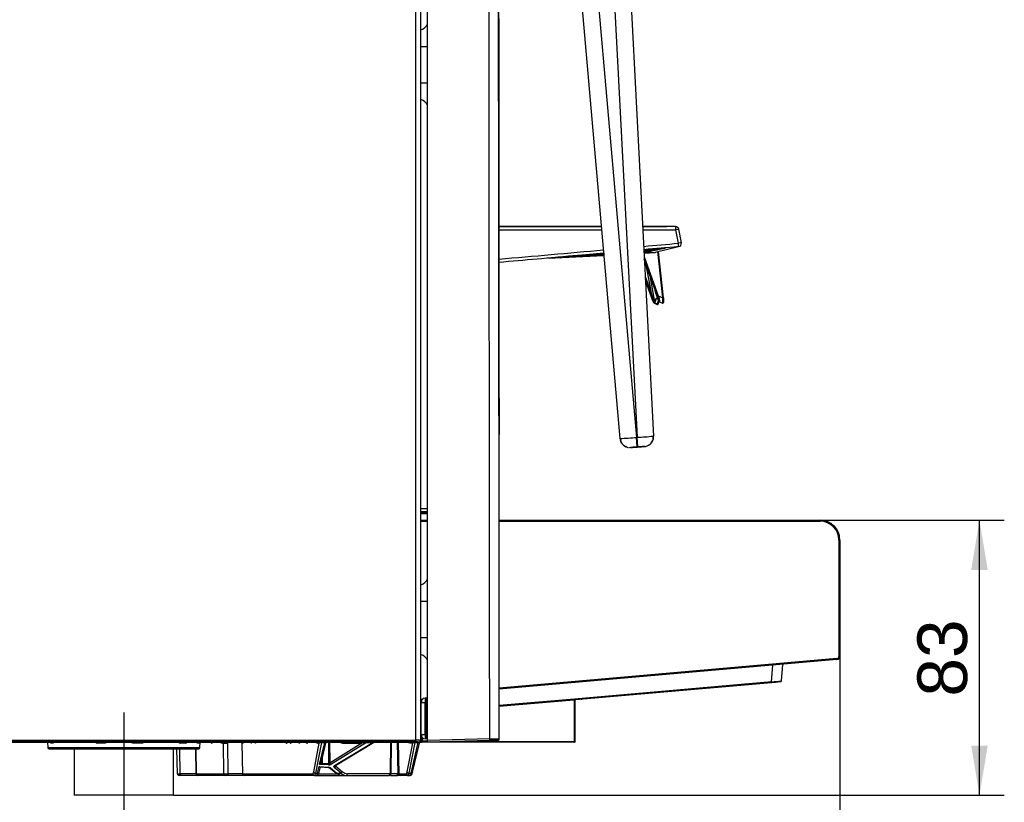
# Model space of a CAD drawing. Header units: millimetres. Extents: x 0 to 592, y 0 to 418.
# Tile 41 of 44: x 327 to 387, y 266 to 313. Entities that reach past the tile are written whole.
import ezdxf
from ezdxf.enums import TextEntityAlignment as Align
from ezdxf.lldxf.tags import DXFTag

# ---------------------------------------------------------------- set-up
doc = ezdxf.new("R2010")
doc.units = ezdxf.units.MM
doc.layers.add('140.967_BW4NEO_C', color=7, linetype='Continuous')
doc.layers.add('Standard', color=7, linetype='Continuous')
doc.styles.add('SEACAD_Arial', font='arial.ttf')
tags = doc.linetypes.add('CENTER2', pattern=[28.575, 19.05, -3.175, 3.175, -3.175]).pattern_tags.tags
tags[10:11] = [DXFTag(74, 4), DXFTag(75, 0), DXFTag(340, '0'), DXFTag(46, 0.0), DXFTag(50, 0.0), DXFTag(44, 0.0), DXFTag(45, 0.0)]
tags[8:9] = [DXFTag(74, 4), DXFTag(75, 0), DXFTag(340, '0'), DXFTag(46, 0.0), DXFTag(50, 0.0), DXFTag(44, 0.0), DXFTag(45, 0.0)]
tags[6:7] = [DXFTag(74, 4), DXFTag(75, 0), DXFTag(340, '0'), DXFTag(46, 0.0), DXFTag(50, 0.0), DXFTag(44, 0.0), DXFTag(45, 0.0)]
tags[4:5] = [DXFTag(74, 4), DXFTag(75, 0), DXFTag(340, '0'), DXFTag(46, 0.0), DXFTag(50, 0.0), DXFTag(44, 0.0), DXFTag(45, 0.0)]
doc.dimstyles.new('ISO', dxfattribs={"dimtxt": 3, "dimasz": 3, "dimexe": 1.5, "dimexo": 0, "dimgap": 0.75, "dimtad": 1, "dimdec": 0, "dimlfac": 5, "dimtxsty": 'SEACAD_Arial', "dimblk1": '_SE_FILLED', "dimblk2": '_SE_FILLED', "dimsah": 1, "dimcen": 1.5, "dimazin": 0, "dimtfac": 0.7, "dimtdec": 3, "dimtmove": 0, "dimatfit": 3, "dimfxl": 1, "dimarcsym": 0})

# ---------------------------------------------------------------- blocks, each defined once
blk = doc.blocks.new('SEANNOT_GROUP4')
at = {"layer": 'Standard', "color": 7, "linetype": 'CENTER2'}
blk.add_line((333.408, 271.547), (333.408, 264.547), dxfattribs=at)
blk = doc.blocks.new('SE1')
at = {"layer": '140.967_BW4NEO_C', "color": 7, "linetype": 'Continuous'}
for p, q in [((351.038, 269.865), (351.038, 349.531)), ((351.338, 269.86), (351.338, 349.527)), ((351.351, 269.847), (351.351, 349.548)), ((360.313, 322.984), (363.366, 288.082)), ((361.304, 323.12), (364.364, 288.149)), ((362.567, 323.209), (364.405, 288.152)), ((351.751, 269.847), (351.751, 316.647)), ((364.018, 314.632), (365.402, 288.225)), ((364.018, 314.632), (365.402, 288.225)), ((351.351, 311.747), (351.751, 311.747)), ((351.351, 309.547), (351.751, 309.547)), ((362.248, 300.868), (356.055, 300.868)), ((356.055, 300.868), (362.248, 300.868)), ((356.055, 300.672), (362.265, 300.672)), ((366.727, 300.868), (364.739, 300.868)), ((364.739, 300.868), (364.775, 300.868)), ((364.75, 300.672), (366.744, 300.672)), ((364.775, 300.868), (364.799, 300.868)), ((364.799, 300.868), (364.895, 300.868)), ((364.895, 300.868), (364.92, 300.868)), ((364.92, 300.868), (365.016, 300.868)), ((365.016, 300.868), (365.041, 300.868)), ((365.041, 300.868), (365.137, 300.868)), ((365.137, 300.868), (365.162, 300.868)), ((365.162, 300.868), (365.258, 300.868)), ((365.258, 300.868), (365.282, 300.868)), ((365.282, 300.868), (365.378, 300.868)), ((365.378, 300.868), (365.403, 300.868)), ((365.403, 300.868), (365.499, 300.868)), ((365.499, 300.868), (365.524, 300.868)), ((365.524, 300.868), (365.62, 300.868)), ((365.62, 300.868), (365.645, 300.868)), ((365.645, 300.868), (365.741, 300.868)), ((365.741, 300.868), (365.766, 300.868)), ((365.766, 300.868), (365.862, 300.868)), ((365.862, 300.868), (365.886, 300.868)), ((365.886, 300.868), (365.982, 300.868)), ((365.982, 300.868), (366.007, 300.868)), ((366.007, 300.868), (366.103, 300.868)), ((366.103, 300.868), (366.128, 300.868)), ((366.128, 300.868), (366.192, 300.868)), ((366.902, 299.864), (366.744, 300.672)), ((367.081, 299.898), (366.923, 300.707)), ((359.085, 298.97), (362.399, 299.143)), ((362.398, 299.147), (359.115, 298.973)), ((359.202, 298.98), (362.405, 299.156)), ((362.397, 299.16), (359.232, 298.983)), ((359.32, 298.991), (362.397, 299.168)), ((362.396, 299.172), (359.348, 298.993)), ((359.437, 299.001), (362.395, 299.18)), ((362.395, 299.183), (359.464, 299.004)), ((359.554, 299.012), (362.395, 299.191)), ((362.391, 299.231), (360.03, 299.054)), ((360.097, 299.06), (362.391, 299.236)), ((362.39, 299.238), (360.136, 299.063)), ((362.39, 299.245), (360.232, 299.071)), ((362.389, 299.251), (360.267, 299.075)), ((360.267, 299.074), (362.43, 299.247)), ((360.344, 299.081), (362.389, 299.25)), ((360.382, 299.085), (362.389, 299.256)), ((362.389, 299.257), (360.504, 299.095)), ((360.577, 299.102), (362.388, 299.26)), ((361.594, 299.145), (362.296, 299.195)), ((362.394, 299.195), (361.648, 299.147)), ((362.392, 299.225), (361.997, 299.199)), ((362.089, 299.207), (362.391, 299.229)), ((364.787, 299.375), (365.23, 299.405)), ((364.79, 299.359), (365.108, 299.38)), ((364.792, 299.342), (364.987, 299.354)), ((364.794, 299.325), (364.865, 299.329)), ((364.813, 299.472), (366.063, 299.581)), ((365.998, 299.568), (364.813, 299.466)), ((364.813, 299.462), (365.962, 299.56)), ((365.876, 299.542), (364.814, 299.453)), ((365.754, 299.516), (364.814, 299.44)), ((365.633, 299.49), (364.815, 299.427)), ((365.511, 299.465), (364.816, 299.412)), ((365.389, 299.439), (364.816, 299.398)), ((364.817, 299.393), (365.352, 299.431)), ((365.267, 299.413), (364.817, 299.382)), ((365.145, 299.388), (364.818, 299.366)), ((365.024, 299.362), (364.819, 299.349)), ((364.902, 299.337), (364.82, 299.332)), ((364.822, 299.291), (365.502, 299.329)), ((365.501, 299.289), (364.824, 299.252)), ((364.834, 299.307), (364.829, 299.306)), ((364.849, 299.452), (365.84, 299.534)), ((364.851, 299.439), (365.718, 299.508)), ((364.853, 299.425), (365.596, 299.483)), ((364.856, 299.411), (365.474, 299.457)), ((364.951, 299.332), (364.889, 299.319)), ((364.956, 299.333), (364.951, 299.332)), ((365.073, 299.358), (365.01, 299.344)), ((365.078, 299.359), (365.073, 299.358)), ((365.195, 299.384), (365.132, 299.37)), ((365.199, 299.385), (365.195, 299.384)), ((365.317, 299.41), (365.254, 299.396)), ((365.321, 299.41), (365.317, 299.41)), ((365.439, 299.435), (365.376, 299.422)), ((365.443, 299.436), (365.439, 299.435)), ((365.561, 299.461), (365.498, 299.448)), ((365.502, 299.329), (366.901, 299.661)), ((365.565, 299.462), (365.561, 299.461)), ((365.683, 299.487), (365.62, 299.474)), ((365.954, 296.57), (365.665, 299.368)), ((365.687, 299.488), (365.683, 299.487)), ((365.99, 296.575), (365.701, 299.376)), ((365.805, 299.514), (365.741, 299.5)), ((365.809, 299.514), (365.805, 299.514)), ((365.931, 299.54), (365.863, 299.526)), ((366.053, 299.566), (365.985, 299.552)), ((366.154, 299.588), (366.107, 299.578)), ((366.902, 299.661), (366.901, 299.661)), ((362.399, 299.136), (359.017, 298.964)), ((360.504, 299.095), (360.456, 299.091)), ((364.835, 299.053), (365.686, 296.694)), ((365.645, 296.681), (364.842, 298.904)), ((364.849, 298.775), (365.488, 297.005)), ((364.849, 298.775), (365.488, 297.005)), ((364.929, 298.553), (365.253, 296.866)), ((364.897, 297.852), (365.253, 296.866)), ((365.212, 296.853), (364.905, 297.703)), ((364.912, 297.574), (365.251, 296.635)), ((364.912, 297.574), (365.251, 296.635)), ((365.165, 297.9), (365.465, 296.335)), ((365.253, 296.866), (365.42, 296.337)), ((365.418, 296.263), (365.625, 296.165)), ((365.686, 296.694), (365.954, 296.57)), ((365.76, 296.322), (365.941, 296.239)), ((363.408, 287.91), (363.408, 287.91)), ((364.405, 288.152), (364.364, 288.149)), ((364.404, 287.573), (364.364, 288.149)), ((364.446, 287.567), (364.405, 288.152)), ((365.402, 288.225), (365.402, 288.225)), ((363.935, 287.541), (364.409, 287.574)), ((364.006, 287.536), (364.006, 287.536)), ((364.405, 287.564), (364.404, 287.573)), ((364.405, 287.564), (364.446, 287.567)), ((364.446, 287.567), (364.405, 287.564)), ((364.405, 287.564), (364.448, 287.567)), ((364.845, 287.595), (364.845, 287.595)), ((351.351, 283.847), (351.751, 283.847)), ((351.751, 283.647), (351.351, 283.647)), ((351.751, 283.572), (351.351, 283.572)), ((351.351, 283.551), (351.751, 283.557)), ((351.351, 283.551), (351.751, 283.557)), ((351.751, 283.545), (351.351, 283.539)), ((351.751, 283.545), (351.351, 283.539)), ((351.351, 283.147), (351.751, 283.147)), ((351.351, 283.087), (351.751, 283.087)), ((351.751, 283.533), (351.751, 283.533)), ((356.071, 283.147), (375.458, 283.147)), ((356.071, 283.087), (375.458, 283.087)), ((375.458, 283.087), (375.458, 283.147)), ((376.598, 281.947), (376.658, 281.947)), ((376.598, 281.947), (376.598, 274.93)), ((376.658, 281.947), (376.658, 274.93)), ((351.751, 278.247), (351.351, 278.247)), ((351.751, 276.047), (351.351, 276.047)), ((376.47, 274.79), (356.081, 273.007)), ((376.47, 274.79), (376.475, 274.731)), ((376.598, 274.93), (376.658, 274.93)), ((376.475, 274.731), (356.081, 272.946)), ((372.525, 273.395), (372.612, 274.393)), ((373.122, 273.444), (373.21, 274.445)), ((372.525, 273.395), (360.62, 272.354)), ((372.528, 273.359), (360.624, 272.317)), ((360.685, 272.32), (372.528, 273.356)), ((372.162, 273.327), (361.114, 272.36)), ((361.14, 272.36), (372.188, 273.327)), ((372.528, 273.359), (372.525, 273.395)), ((373.086, 273.407), (372.528, 273.359)), ((372.528, 273.356), (373.086, 273.405)), ((372.795, 273.382), (372.819, 273.382)), ((372.822, 273.382), (372.797, 273.382)), ((373.122, 273.442), (373.122, 273.444)), ((351.363, 272.2), (351.351, 272.534)), ((351.693, 272.41), (351.611, 272.408)), ((351.358, 272.148), (351.611, 272.148)), ((351.358, 270.205), (351.358, 272.148)), ((351.693, 272.15), (351.611, 272.148)), ((351.611, 270.205), (351.611, 272.148)), ((351.751, 272.15), (351.693, 272.15)), ((351.693, 270.203), (351.693, 272.15)), ((360.62, 272.354), (356.082, 271.956)), ((360.624, 272.317), (356.082, 271.92)), ((356.082, 271.92), (360.587, 272.314)), ((360.624, 272.317), (360.587, 272.314)), ((360.618, 269.786), (360.618, 272.306)), ((360.666, 272.321), (360.624, 272.317)), ((360.658, 269.787), (360.658, 272.282)), ((360.664, 272.321), (360.675, 272.321)), ((360.666, 272.321), (360.679, 272.321)), ((360.694, 272.322), (360.679, 272.321)), ((360.692, 272.321), (360.685, 272.32)), ((360.686, 272.321), (360.688, 272.321)), ((360.687, 272.321), (360.692, 272.321)), ((360.694, 272.322), (360.694, 272.322)), ((361.114, 272.36), (361.034, 272.353)), ((361.034, 272.353), (361.06, 272.353)), ((361.06, 272.353), (361.14, 272.36)), ((351.358, 270.718), (351.351, 270.904)), ((351.358, 270.205), (351.611, 270.205)), ((351.39, 269.805), (351.38, 270.1)), ((351.449, 269.807), (351.441, 270.014)), ((351.693, 270.203), (351.611, 270.205)), ((351.693, 270.203), (351.751, 270.203)), ((262.481, 269.865), (351.038, 269.865)), ((351.038, 269.765), (262.481, 269.765)), ((262.628, 269.747), (351.251, 269.747)), ((328.802, 269.747), (328.811, 269.425)), ((328.811, 269.425), (338.004, 269.425)), ((329.115, 269.688), (329.02, 269.688)), ((332.198, 269.688), (331.837, 269.688)), ((334.457, 269.688), (334.033, 269.688)), ((337.101, 269.688), (336.821, 269.688)), ((337.941, 269.688), (337.859, 269.688)), ((338.004, 269.425), (338.013, 269.747)), ((338.72, 269.688), (338.706, 269.688)), ((339.43, 269.688), (339.264, 269.688)), ((339.453, 267.845), (339.43, 269.688)), ((339.66, 269.688), (339.683, 267.844)), ((340.532, 269.711), (340.569, 267.822)), ((340.536, 269.688), (340.572, 267.845)), ((340.61, 269.688), (340.536, 269.688)), ((341.107, 269.688), (341.101, 269.688)), ((341.367, 269.688), (341.361, 269.688)), ((343.262, 269.688), (343.219, 269.688)), ((343.501, 269.688), (343.464, 269.688)), ((344.031, 269.688), (343.993, 269.688)), ((344.483, 269.688), (344.44, 269.688)), ((344.872, 267.965), (345.208, 269.688)), ((345.333, 269.739), (344.971, 267.881)), ((345.208, 269.688), (345.076, 269.688)), ((345.232, 268.411), (345.538, 269.739)), ((345.333, 269.739), (345.538, 269.739)), ((345.348, 268.556), (345.611, 269.696)), ((345.789, 268.456), (345.78, 269.747)), ((345.831, 269.747), (345.84, 268.485)), ((347.775, 269.688), (345.84, 268.485)), ((348.066, 269.739), (345.913, 268.4)), ((346.133, 268.346), (348.441, 269.739)), ((346.185, 268.347), (348.489, 269.738)), ((346.689, 269.688), (347.775, 269.688)), ((348.066, 269.739), (348.441, 269.739)), ((348.441, 269.739), (348.441, 269.747)), ((349.504, 269.747), (349.485, 267.845)), ((349.546, 269.747), (349.527, 267.845)), ((349.916, 269.747), (349.945, 267.845)), ((349.983, 269.747), (350.012, 267.845)), ((350.514, 267.965), (350.85, 269.688)), ((350.976, 269.739), (350.613, 267.881)), ((350.85, 269.688), (350.687, 269.688)), ((350.752, 267.881), (351.18, 269.739)), ((350.849, 267.945), (351.253, 269.696)), ((350.976, 269.739), (351.18, 269.739)), ((351.038, 269.765), (351.038, 269.865)), ((351.18, 269.739), (351.18, 269.747)), ((351.251, 269.747), (351.238, 269.76)), ((351.271, 269.747), (351.251, 269.747)), ((351.271, 269.747), (351.271, 269.749)), ((351.271, 269.747), (351.351, 269.747)), ((351.338, 269.86), (351.351, 269.847)), ((351.351, 269.747), (351.348, 269.824)), ((351.39, 269.805), (351.349, 269.805)), ((351.449, 269.747), (351.373, 269.747)), ((351.449, 269.807), (351.39, 269.805)), ((351.449, 269.807), (351.449, 269.747)), ((351.751, 269.807), (351.449, 269.807)), ((352.697, 269.747), (351.449, 269.747)), ((351.693, 269.943), (351.611, 269.945)), ((355.503, 269.945), (351.751, 269.847)), ((351.751, 269.747), (351.751, 269.847)), ((355.503, 269.845), (351.751, 269.747)), ((352.737, 269.747), (352.697, 269.747)), ((360.618, 269.747), (352.755, 269.747)), ((353.265, 269.786), (360.618, 269.786)), ((355.99, 269.858), (355.503, 269.845)), ((356.073, 269.937), (356.087, 269.958)), ((328.891, 269.347), (337.924, 269.347)), ((330.408, 269.347), (330.408, 266.547)), ((336.408, 266.547), (336.408, 269.347)), ((336.641, 267.845), (336.614, 269.347)), ((336.802, 267.845), (336.777, 269.347)), ((337.734, 269.347), (337.762, 267.837)), ((337.746, 269.347), (337.774, 267.845)), ((345.405, 268.588), (345.409, 268.822)), ((345.11, 267.881), (345.202, 268.282)), ((345.202, 268.282), (345.767, 268.243)), ((345.207, 267.945), (345.28, 268.262)), ((345.777, 268.372), (345.232, 268.411)), ((345.276, 268.264), (345.76, 268.23)), ((345.377, 268.486), (345.789, 268.456)), ((346.53, 267.881), (346.116, 268.23)), ((346.199, 268.355), (346.198, 268.315)), ((346.198, 268.315), (346.612, 267.965)), ((336.867, 267.747), (336.741, 267.747)), ((337.762, 267.845), (336.802, 267.845)), ((337.872, 267.747), (336.867, 267.747)), ((337.774, 267.845), (339.453, 267.845)), ((339.55, 267.747), (337.872, 267.747)), ((339.73, 267.747), (339.55, 267.747)), ((340.59, 267.844), (339.683, 267.844)), ((340.671, 267.747), (339.73, 267.747)), ((340.572, 267.845), (344.819, 267.845)), ((344.918, 267.747), (340.671, 267.747)), ((344.918, 267.747), (345.053, 267.747)), ((344.971, 267.881), (345.11, 267.881)), ((345.053, 267.747), (346.593, 267.747)), ((345.168, 267.845), (346.286, 267.845)), ((345.816, 268.213), (346.214, 267.89)), ((345.879, 268.204), (346.277, 267.881)), ((346.277, 267.881), (346.53, 267.881)), ((346.593, 267.747), (346.841, 267.747)), ((346.841, 267.747), (349.403, 267.747)), ((349.485, 267.845), (346.923, 267.845)), ((349.515, 267.747), (349.403, 267.747)), ((349.515, 267.747), (349.933, 267.747)), ((349.945, 267.845), (349.527, 267.845)), ((350.111, 267.747), (349.933, 267.747)), ((350.012, 267.845), (350.461, 267.845)), ((350.56, 267.747), (350.111, 267.747)), ((350.56, 267.747), (350.695, 267.747)), ((350.613, 267.881), (350.752, 267.881)), ((336.408, 266.547), (330.408, 266.547))]:
    blk.add_line(p, q, dxfattribs=at)
for centre, radius, start, end in [((351.191, 313.333), 0.6, 285.46601, 338.96053), ((351.191, 307.96), 0.6, 21.03947, 74.53399), ((366.727, 300.668), 0.2, 11.04481, 90), ((366.884, 299.861), 0.2, 275.2845, 5.96449), ((361.672, 297.795), 1.352, 91.01145, 95.64068), ((361.899, 300.783), 1.587, 272.17867, 276.8716), ((363.399, 284.025), 15.21, 93.76873, 94.16077), ((364.847, 297.964), 1.343, 90.55392, 91.57964), ((364.648, 301.949), 2.641, 273.74712, 275.21882), ((364.974, 297.962), 1.372, 90.7556, 94.57006), ((364.761, 302.004), 2.671, 273.01494, 275.35089), ((365.101, 297.959), 1.4, 90.96235, 94.70123), ((364.874, 302.064), 2.706, 273.17506, 275.48132), ((365.229, 297.958), 1.427, 91.16766, 94.8348), ((364.986, 302.13), 2.747, 273.33701, 275.61009), ((365.356, 297.956), 1.455, 91.37154, 94.97077), ((365.097, 302.2), 2.792, 273.50081, 275.73719), ((365.484, 297.956), 1.481, 91.57402, 95.10911), ((365.207, 302.277), 2.844, 273.66645, 275.86261), ((365.612, 297.956), 1.508, 91.77508, 95.24982), ((365.317, 302.361), 2.903, 273.83393, 275.98636), ((365.74, 297.956), 1.533, 91.97473, 95.39292), ((365.425, 302.452), 2.969, 274.00323, 276.10845), ((365.868, 297.958), 1.558, 92.17293, 95.53842), ((365.533, 302.551), 3.043, 274.17434, 276.22889), ((365.996, 297.961), 1.581, 92.36965, 95.68634), ((365.639, 302.659), 3.126, 274.34721, 276.34771), ((366.125, 297.965), 1.603, 92.56485, 95.83673), ((365.744, 302.777), 3.22, 274.52181, 276.46496), ((366.231, 297.97), 1.62, 92.72613, 95.96353), ((412.004, 313.7), 49.733, 199.80149, 200.44429), ((324.302, 282.077), 43.808, 19.07076, 19.92327), ((230.031, 8.802), 317.758, 64.73937, 64.77964), ((365.743, 296.404), 0.04, 198.9948, 217.01461), ((362.695, 305.661), 17.592, 272.18755, 272.24841), ((363.964, 288.135), 0.6, 185.00036, 253.98226), ((363.984, 288.134), 0.601, 184.33973, 252.12931), ((362.695, 305.661), 17.592, 272.24841, 275.44417), ((363.964, 288.135), 0.6, 202.08012, 262.86623), ((363.62, 305.733), 17.599, 272.55625, 275.75234), ((364.817, 288.166), 0.57, 284.28287, 6.30938), ((364.803, 288.193), 0.6, 289.53844, 329.66628), ((364.803, 288.193), 0.6, 329.66004, 3), ((363.62, 305.733), 17.599, 275.75234, 275.81199), ((363.898, 287.766), 0.227, 222.90125, 269.13115), ((364.258, 287.565), 0.00883, 297.81566, 323.12058), ((364.803, 288.193), 0.6, 274, 291.2979), ((364.803, 288.193), 0.6, 274.00036, 289.53844), ((351.549, 263.832), 19.702, 89.40811, 90.5953), ((375.458, 281.947), 1.2, 0, 90), ((375.458, 281.947), 1.14, 0, 90), ((375.458, 281.947), 1.2, 13.68484, 48.18912), ((375.458, 281.947), 1.2, 0, 2.01103), ((351.191, 279.833), 0.6, 285.46601, 338.96053), ((351.191, 274.46), 0.6, 21.03947, 74.53399), ((376.458, 274.93), 0.14, 275, 0), ((376.458, 274.93), 0.2, 275, 0), ((370.575, 300.952), 27.626, 274.04757, 275.29074), ((373.082, 273.447), 0.04, 275, 355), ((351.618, 272.148), 0.26, 91.5, 180), ((351.691, 272.51), 0.1, 271.5, 306.8699), ((345.237, 272.28), 6.458, 358.84695, 1.15305), ((360.669, 272.176), 0.107, 96.36636, 100.45036), ((360.698, 272.282), 0.04, 95, 180), ((360.698, 272.282), 0.04, 95, 180), ((361.056, 272.393), 0.04, 275, 294.25514), ((351.618, 270.205), 0.26, 180, 268.5), ((345.237, 270.073), 6.458, 358.84695, 1.15305), ((328.891, 269.427), 0.08, 181.5, 270), ((331.824, 269.87), 0.183, 223.50869, 273.91973), ((336.822, 269.847), 0.158, 219.45584, 269.78516), ((337.1, 269.847), 0.159, 270.2724, 319.09612), ((337.924, 269.427), 0.08, 270, 358.5), ((338.66, 269.687), 0.0592, 0.2389, 89.23684), ((339.529, 276.449), 6.762, 269.15604, 271.10585), ((340.472, 269.686), 0.0602, 1.31598, 90.50946), ((340.602, 271.173), 1.487, 267.3284, 267.45772), ((340.55, 269.687), 0.0598, 0.78124, 89.79013), ((341.301, 269.687), 0.0598, 0.78342, 89.78794), ((341.307, 269.687), 0.0598, 0.78325, 89.78812), ((343.404, 269.687), 0.0598, 0.78342, 89.78794), ((343.441, 269.687), 0.0598, 0.78124, 89.79013), ((343.933, 269.687), 0.0598, 0.78342, 89.78794), ((343.971, 269.687), 0.0598, 0.78124, 89.79013), ((344.423, 269.687), 0.0598, 0.78124, 89.79013), ((345.016, 269.687), 0.0598, 0.78515, 89.78622), ((345.148, 269.687), 0.0598, 0.78124, 89.79013), ((345.67, 269.686), 0.0603, 93.41432, 167.00248), ((346.709, 270.429), 0.741, 246.77142, 268.44432), ((348.619, 265.718), 4.058, 97.82968, 102.00425), ((350.687, 269.828), 0.14, 217.50943, 225.99531), ((350.627, 269.687), 0.0598, 0.78585, 89.78552), ((350.79, 269.687), 0.0598, 0.78124, 89.79013), ((351.106, 265.062), 4.803, 87.23652, 90.81491), ((351.086, 267.729), 2.036, 85.72371, 91.35379), ((351.312, 269.687), 0.0602, 94.65291, 167.1232), ((351.691, 269.843), 0.1, 53.1301, 88.5), ((360.618, 269.787), 0.04, 270, 314.75), ((360.618, 269.787), 0.04, 314.75, 0), ((345.086, 268.652), 0.282, 301.04089, 330.73616), ((345.165, 268.715), 0.311, 282.34235, 312.72466), ((345.179, 268.595), 0.173, 332.18264, 357.57333), ((345.377, 268.016), 0.573, 87.24991, 92.51496), ((345.193, 268.591), 0.211, 330.05225, 359.05039), ((345.758, 268.118), 0.111, 58.48268, 88.85443), ((345.272, 268.487), 0.518, 347.0851, 356.57185), ((345.799, 268.605), 0.234, 264.67139, 299.14389), ((345.97, 268.523), 0.136, 196.26558, 244.94703), ((346.321, 268.364), 0.133, 176.72676, 201.96122), ((336.722, 270.946), 3.102, 268.50752, 271.49251), ((336.741, 267.847), 0.1, 180.99997, 270), ((339.589, 273.402), 5.558, 268.59688, 270.96858), ((340.649, 268.908), 1.066, 265.86872, 265.87898), ((346.609, 268.364), 0.617, 230.15457, 264.66801), ((346.607, 268.219), 0.473, 225.74705, 262.49141), ((346.852, 268.199), 0.453, 224.72512, 268.69228), ((346.607, 268.219), 0.473, 262.49141, 268.34718), ((349.506, 269.171), 1.326, 269.09469, 270.90531), ((349.979, 268.597), 0.753, 267.45617, 272.54383)]:
    blk.add_arc(centre, radius, start, end, dxfattribs=at)
for centre, major_axis, ratio, start_param, end_param in [((366.727, 300.668), (0, 0.2), 0.087156, 4.730112, 6.283185), ((366.727, 300.668), (-0.196, -0.038), 0.000702, 3.141645, 4.623348), ((366.885, 299.86), (-0.196, -0.038), 0.000702, 3.135905, 4.623348), ((366.885, 299.86), (0.018, -0.199), 0.088366, 0.019532, 1.580794), ((367.081, 299.881), (-0.0025, 0.0235), 0.085245, 4.724441, 5.547477), ((366.102, 299.638), (-0.0126, 0.0587), 0.995926, 2.496465, 3.016525), ((365.25, 296.866), (-0.0376, -0.0136), 0.046969, 0.089377, 1.650523), ((365.525, 297.019), (0.0376, 0.0136), 0.046969, 3.141593, 3.230993), ((365.288, 296.649), (0.0376, 0.0136), 0.046969, 3.141593, 3.230967), ((365.442, 296.343), (-0.0375, -0.014), 0.077588, 5.296604, 6.193636), ((367.655, 290.596), (-2.187, 5.981), 0.08917, 0.258355, 0.279598), ((365.442, 296.343), (-0.04, -0.001), 0.96296, 0.337002, 1.143796), ((365.443, 296.305), (-0.04, -0.002), 0.957338, 0.313671, 1.121193), ((365.442, 296.343), (-0.0106, -0.0386), 0.503774, 4.986304, 5.995098), ((367.669, 290.605), (-2.18, 5.949), 0.08918, 0.258444, 0.2797), ((366.94, 289.506), (1.373, -7.038), 0.085918, 2.982136, 3.369945), ((365.504, 296.343), (-0.0395, 0.0064), 0.970439, 0.363975, 1.323906), ((366.957, 289.51), (1.367, -7.006), 0.085918, 3.081173, 3.369945), ((365.645, 296.21), (-0.0392, 0.0081), 0.962833, 1.365479, 3.07822), ((365.682, 296.695), (-0.0376, -0.0136), 0.046969, 0.089403, 1.650524), ((365.743, 296.404), (0.0378, 0.013), 0.20758, 3.141593, 3.232887), ((367.658, 290.586), (-2.191, 5.991), 0.089171, -0.310356, -0.28499), ((365.743, 296.404), (0.0319, 0.0241), 0.955842, 2.833279, 3.141591), ((365.743, 296.404), (0.0319, 0.0241), 0.955842, 3.141591, 3.438352), ((365.772, 296.364), (0.0325, 0.0233), 0.948432, 2.85639, 3.666275), ((365.951, 296.571), (-0.0398, -0.0041), 0.026344, 1.659491, 3.141593), ((365.954, 296.28), (-0.0362, -0.0171), 0.967894, 1.642595, 2.795595), ((364.405, 287.564), (0.399, 0.028), 0.00019, 3.141508, 4.712482), ((364.405, 287.564), (0.399, 0.028), 0.00019, 2.915886, 3.141787), ((364.405, 287.564), (0.399, 0.028), 0.00019, 1.57084, 2.915886), ((364.425, 287.565), (-0.173, -0.012), 0.00019, 3.082197, 6.283185), ((364.425, 287.565), (-0.173, -0.012), 0.00019, 0.000062, 3.082197), ((364.424, 287.585), (-0.153, -0.011), 0.00019, 0.000062, 1.434834), ((364.446, 287.567), (-0.399, -0.028), 0.00019, 1.57084, 3.141787), ((364.446, 287.567), (-0.399, -0.028), 0.00019, 3.141508, 4.712482), ((372.158, 273.326), (0.639, 0.056), 0.000027, 0.000303, 1.564786), ((372.184, 273.326), (-0.639, -0.056), 0.000027, 1.576807, 3.141896), ((351.618, 272.148), (0.007, -0.26), 0.026168, 3.141593, 4.711704), ((360.618, 272.306), (-0.0289, -0.0276), 0.006314, 4.260773, 4.706365), ((360.682, 272.281), (0.0035, -0.0398), 0.809585, 3.141593, 4.636593), ((351.618, 270.205), (-0.007, -0.26), 0.026168, 4.713074, 6.283185), ((328.963, 269.687), (0, 0.06), 0.953029, 4.738569, 6.283185), ((329.059, 269.687), (0, 0.06), 0.932488, 4.738569, 6.283185), ((331.816, 269.687), (0, 0.06), 0.341175, 4.738569, 6.283185), ((332.182, 269.687), (0, 0.06), 0.262703, 4.738569, 6.283185), ((334.041, 269.687), (0, 0.06), 0.135925, 0, 1.544616), ((334.471, 269.687), (0, 0.06), 0.227958, 0, 1.544616), ((336.866, 269.687), (0, 0.06), 0.741531, 0, 1.544616), ((337.149, 269.687), (0, 0.06), 0.802312, 0, 1.544616), ((337.917, 269.687), (0, 0.06), 0.966959, 0, 1.544616), ((338, 269.687), (0, 0.06), 0.984651, 0, 1.544616), ((338.648, 269.687), (0, -0.06), 0.973746, 1.58825, 3.141593), ((338.703, 269.848), (0.004, -0.16), 0.311907, 5.447312, 6.276025), ((341.041, 269.687), (0, -0.06), 0.992546, 1.58825, 3.141593), ((341.098, 269.848), (0.003, -0.16), 0.152541, 5.338336, 6.280229), ((343.159, 269.687), (0, -0.06), 0.992546, 1.58825, 3.141593), ((343.216, 269.848), (0.003, -0.16), 0.152541, 5.565388, 6.280229), ((344.38, 269.687), (0, -0.06), 0.992546, 1.58825, 3.141593), ((344.437, 269.848), (0.003, -0.16), 0.152541, 5.565388, 6.280229), ((351.238, 269.86), (-0.0707, -0.0707), 0.999315, 0.785741, 2.355852), ((351.251, 269.847), (-0.0708, 0.0708), 0.999315, 2.356537, 3.926648), ((351.373, 269.807), (0.0756, 0), 0.793188, 4.414416, 4.712389), ((351.449, 269.807), (0, -0.06), 0.973746, 4.747296, 6.283185), ((355.5, 269.945), (0.0026, -0.1), 0.026168, 0, 1.570111), ((355.981, 269.957), (0.0026, -0.1), 0.98734, 0, 1.402351), ((360.618, 269.787), (0.04, -0.04), 0.004363, 4.712408, 5.497787), ((345.384, 268.485), (-0.0517, 0.0304), 0.046948, 0.171562, 1.456633), ((345.767, 268.329), (0.007, 0.0998), 0.120371, 3.141593, 3.669425), ((345.768, 268.171), (-0.136, 0.014), 0.52328, 3.814298, 4.773491), ((346.116, 268.316), (-0.0644, -0.0765), 0.744825, 0.847055, 2.112051), ((346.133, 268.433), (-0.0517, 0.0856), 0.66687, 2.406058, 3.141593), ((336.867, 267.847), (0, -0.1), 0.648699, 4.729842, 6.283185), ((337.872, 267.847), (0, -0.1), 0.973746, 4.729842, 6.283185), ((339.55, 267.847), (0, -0.1), 0.973746, 4.729842, 6.283185), ((339.73, 267.847), (0, -0.1), 0.473525, 4.738569, 6.283185), ((340.671, 267.847), (0, -0.1), 0.992546, 4.729842, 6.283185), ((344.803, 268.745), (-0.016, 0.9), 0.122746, 3.139401, 3.663), ((344.918, 267.847), (0, -0.1), 0.992546, 4.729842, 6.283185), ((344.971, 267.967), (0.0981, -0.0191), 0.861935, 3.384296, 4.878979), ((345.053, 267.847), (0, 0.1), 0.992546, 3.141593, 3.673015), ((345.11, 267.967), (-0.0975, 0.0224), 0.860343, 1.766363, 3.141593), ((345.168, 268.745), (-0.016, -0.9), 0.122746, 0.002192, 0.52579), ((345.879, 268.291), (0.0631, 0.0776), 0.737845, 3.144496, 3.975813), ((346.277, 267.967), (0.0631, 0.0776), 0.737845, 3.141593, 3.975813), ((346.53, 267.967), (-0.0644, -0.0765), 0.744825, 0.847055, 2.112051), ((346.942, 268.745), (0.037, 0.9), 0.696679, 2.646816, 3.170415), ((346.841, 267.847), (0, -0.1), 0.820274, 0, 1.553343), ((349.403, 267.847), (0, -0.1), 0.820274, 0, 1.553343), ((349.515, 267.847), (0, -0.1), 0.121869, 0, 1.553343), ((349.933, 267.847), (0, -0.1), 0.121869, 0, 1.553343), ((350.111, 267.847), (0, -0.1), 0.992546, 4.729842, 6.283185), ((350.445, 268.745), (-0.016, 0.9), 0.122746, 3.139401, 3.663), ((350.56, 267.847), (0, -0.1), 0.992546, 4.729842, 6.283185), ((350.613, 267.967), (0.0981, -0.0191), 0.861935, 3.384296, 4.878979), ((350.752, 267.967), (-0.0975, 0.0224), 0.860343, 1.766363, 3.083668), ((350.81, 268.745), (-0.016, -0.9), 0.122746, 0.002192, 0.52579), ((350.752, 267.967), (-0.0975, 0.0224), 0.860343, 3.083668, 3.141593)]:
    blk.add_ellipse(centre, major_axis=major_axis, ratio=ratio, start_param=start_param, end_param=end_param, dxfattribs=at)
for points in [[(355.503, 269.945), (355.489, 285.48), (355.474, 301.015), (355.458, 316.55)], [(356.084, 269.958), (356.069, 285.239), (356.053, 300.765), (356.036, 316.537)], [(356.041, 316.537), (356.05, 307.129), (356.058, 297.721), (356.066, 288.313)], [(364.802, 299.678), (365.502, 299.74), (366.202, 299.802), (366.902, 299.864)], [(356.057, 298.905), (358.161, 299.091), (360.266, 299.278), (362.371, 299.464)], [(362.388, 299.262), (361.818, 299.212), (361.247, 299.162), (360.677, 299.111)], [(366.901, 299.661), (366.205, 299.599), (365.509, 299.538), (364.812, 299.476)], [(360.677, 299.111), (359.137, 298.975), (357.597, 298.839), (356.057, 298.702)], [(359.004, 298.963), (360.136, 299.019), (361.268, 299.075), (362.4, 299.131)], [(365.251, 296.635), (365.267, 296.591), (365.3, 296.503), (365.349, 296.381), (365.394, 296.285), (365.406, 296.277), (365.406, 296.291)], [(365.723, 296.357), (365.709, 296.318), (365.696, 296.27), (365.685, 296.214)], [(364.252, 287.575), (364.257, 287.575), (364.262, 287.575), (364.267, 287.575)], [(346.116, 268.23), (346.095, 268.247), (346.076, 268.29), (346.108, 268.331), (346.133, 268.346)], [(337.762, 267.844), (337.762, 267.844), (337.766, 267.845), (337.774, 267.845)], [(345.06, 267.749), (345.077, 267.759), (345.093, 267.804), (345.11, 267.881)], [(350.702, 267.749), (350.719, 267.759), (350.735, 267.804), (350.752, 267.881)]]:
    blk.add_open_spline(points, degree=3, dxfattribs=at)
for points, degree, knots in [([(360.089, 299.059), (360.236, 299.07), (360.557, 299.093), (361.033, 299.129), (361.495, 299.162), (361.902, 299.19), (362.201, 299.21), (362.348, 299.219), (362.402, 299.222)], 3, [0.0049036, 0.0049036, 0.0049036, 0.0049036, 0.0313946, 0.0626729, 0.0939059, 0.1251261, 0.1563602, 0.1780539, 0.1780539, 0.1780539, 0.1780539]), ([(362.403, 299.207), (362.351, 299.203), (362.204, 299.191), (361.907, 299.169), (361.502, 299.14), (361.15, 299.116), (360.94, 299.103), (360.893, 299.099)], 3, [0.3224026, 0.3224026, 0.3224026, 0.3224026, 0.343909, 0.3751386, 0.4063663, 0.4375821, 0.4466055, 0.4466055, 0.4466055, 0.4466055]), ([(365.502, 299.329), (365.502, 299.329), (365.501, 299.325), (365.5, 299.309), (365.501, 299.299), (365.501, 299.289)], 3, [0, 0, 0, 0, 0.5, 0.5, 1, 1, 1, 1]), ([(366.062, 299.582), (366.069, 299.583), (366.081, 299.584), (366.097, 299.586), (366.104, 299.589), (366.106, 299.591), (366.106, 299.592), (366.106, 299.592)], 3, [0, 0, 0, 0, 0.2323569, 0.4424872, 0.633879, 0.7251192, 0.7340967, 0.7340967, 0.7340967, 0.7340967]), ([(360.893, 299.099), (360.777, 299.092), (360.489, 299.073), (360.059, 299.045), (359.753, 299.026), (359.621, 299.017)], 3, [0.44660552, 0.44660552, 0.44660552, 0.44660552, 0.46877915, 0.50003335, 0.52387941, 0.52387941, 0.52387941, 0.52387941]), ([(365.427, 296.27), (365.427, 296.268), (365.427, 296.264), (365.426, 296.261), (365.424, 296.26), (365.421, 296.261), (365.418, 296.264), (365.415, 296.269), (365.41, 296.277), (365.406, 296.285), (365.404, 296.29)], 3, [0, 0, 0, 0, 0.035354, 0.0708311, 0.1064594, 0.1422571, 0.1782359, 0.2144047, 0.2507733, 0.3030627, 0.3030627, 0.3030627, 0.3030627]), ([(365.42, 296.337), (365.424, 296.336), (365.431, 296.333), (365.441, 296.33), (365.45, 296.328), (365.456, 296.328), (365.461, 296.329), (365.465, 296.331), (365.465, 296.334), (365.465, 296.335)], 3, [0, 0, 0, 0, 0.153837, 0.300409, 0.441706, 0.579943, 0.717485, 0.856732, 1, 1, 1, 1]), ([(365.489, 296.307), (365.489, 296.307), (365.488, 296.305), (365.486, 296.303), (365.482, 296.301), (365.471, 296.299), (365.455, 296.301), (365.439, 296.304), (365.43, 296.306), (365.426, 296.307)], 3, [0, 0, 0, 0, 0.082958, 0.166129, 0.250316, 0.498657, 0.748083, 0.874403, 1, 1, 1, 1]), ([(365.62, 296.167), (365.621, 296.167), (365.622, 296.165), (365.626, 296.165), (365.628, 296.171), (365.629, 296.174)], 3, [0.8265911, 0.8265911, 0.8265911, 0.8265911, 0.8441452, 0.9237688, 1, 1, 1, 1]), ([(365.624, 296.166), (365.629, 296.164), (365.638, 296.16), (365.657, 296.163), (365.675, 296.177), (365.681, 296.191), (365.684, 296.199)], 3, [0.0538304, 0.0538304, 0.0538304, 0.0538304, 0.2437285, 0.499125, 0.7554757, 1, 1, 1, 1]), ([(365.629, 296.174), (365.632, 296.185), (365.636, 296.205), (365.643, 296.234), (365.65, 296.261), (365.658, 296.287), (365.665, 296.31), (365.673, 296.331), (365.681, 296.351), (365.69, 296.368), (365.698, 296.384), (365.704, 296.393), (365.707, 296.397)], 3, [0, 0, 0, 0, 0.0323009, 0.0645928, 0.0968764, 0.1291523, 0.1614211, 0.1936835, 0.22594, 0.2581914, 0.2904382, 0.321815, 0.321815, 0.321815, 0.321815]), ([(365.735, 296.351), (365.741, 296.342), (365.743, 296.345), (365.745, 296.348), (365.744, 296.361), (365.742, 296.373), (365.736, 296.395), (365.731, 296.416), (365.723, 296.443), (365.71, 296.49), (365.69, 296.549), (365.67, 296.611), (365.645, 296.681)], 2, [0, 0, 0, 0.125, 0.125, 0.25, 0.25, 0.375, 0.375, 0.5, 0.5, 0.75, 0.75, 1, 1, 1]), ([(365.686, 296.694), (365.688, 296.685), (365.694, 296.666), (365.701, 296.639), (365.707, 296.614), (365.713, 296.593), (365.718, 296.574), (365.727, 296.538), (365.739, 296.488), (365.756, 296.413), (365.766, 296.355), (365.767, 296.324), (365.763, 296.32), (365.759, 296.323), (365.756, 296.327), (365.755, 296.329)], 3, [0, 0, 0, 0, 0.051305, 0.09825, 0.140833, 0.179057, 0.212923, 0.242432, 0.374471, 0.488508, 0.70129, 0.811435, 0.919547, 0.959993, 1, 1, 1, 1]), ([(365.945, 296.24), (365.946, 296.24), (365.948, 296.239), (365.952, 296.238), (365.961, 296.238), (365.973, 296.244), (365.985, 296.26), (365.995, 296.291), (366.001, 296.338), (366.002, 296.402), (365.998, 296.484), (365.993, 296.54), (365.99, 296.575)], 3, [0, 0, 0, 0, 0.006825, 0.014826, 0.035196, 0.096009, 0.18495, 0.301004, 0.441959, 0.60561, 0.791024, 1, 1, 1, 1]), ([(365.945, 296.24), (365.946, 296.241), (365.948, 296.245), (365.952, 296.261), (365.955, 296.294), (365.957, 296.337), (365.958, 296.389), (365.958, 296.443), (365.957, 296.504), (365.955, 296.546), (365.954, 296.57)], 3, [0.1660547, 0.1660547, 0.1660547, 0.1660547, 0.2029928, 0.3199657, 0.4312671, 0.5500403, 0.6559063, 0.7759345, 0.8682008, 1, 1, 1, 1]), ([(365.99, 296.575), (365.997, 296.513), (366.001, 296.457), (366.005, 296.397), (366.006, 296.354), (366.006, 296.332), (366.006, 296.316), (366.005, 296.299), (366.004, 296.29), (366.002, 296.28), (366, 296.279), (365.997, 296.277), (365.994, 296.284)], 2, [0, 0, 0, 0.25, 0.25, 0.5, 0.5, 0.625, 0.625, 0.75, 0.75, 0.875, 0.875, 1, 1, 1]), ([(364.253, 287.553), (364.253, 287.553), (364.253, 287.553), (364.257, 287.554), (364.276, 287.555), (364.316, 287.558), (364.348, 287.56), (364.364, 287.561)], 3, [0.0649106, 0.0649106, 0.0649106, 0.0649106, 0.0830463, 0.2054731, 0.4868236, 0.7872662, 1, 1, 1, 1]), ([(364.364, 287.561), (364.37, 287.562), (364.394, 287.563), (364.447, 287.567), (364.51, 287.571), (364.562, 287.575), (364.588, 287.577), (364.597, 287.577), (364.598, 287.578), (364.598, 287.578), (364.598, 287.578)], 3, [0, 0, 0, 0, 0.0528506, 0.2321765, 0.4115071, 0.5908357, 0.7701527, 0.8601745, 0.9041595, 0.9056985, 0.9056985, 0.9056985, 0.9056985]), ([(360.618, 272.306), (360.618, 272.304), (360.62, 272.301), (360.625, 272.294), (360.631, 272.289), (360.635, 272.286), (360.638, 272.284), (360.642, 272.282), (360.647, 272.281), (360.649, 272.281), (360.65, 272.281)], 3, [0, 0, 0, 0, 0.110992, 0.257936, 0.512664, 0.575045, 0.636591, 0.757308, 0.903029, 1, 1, 1, 1]), ([(329.02, 269.688), (329.019, 269.688), (329.015, 269.689), (329.011, 269.691), (329.006, 269.695), (329.001, 269.703), (328.994, 269.715), (328.988, 269.731), (328.985, 269.742), (328.984, 269.746)], 3, [0, 0, 0, 0, 0.061077, 0.1225164, 0.1850124, 0.249225, 0.3741322, 0.5010533, 0.555576, 0.555576, 0.555576, 0.555576]), ([(329.158, 269.745), (329.157, 269.742), (329.153, 269.732), (329.146, 269.715), (329.136, 269.7), (329.126, 269.69), (329.118, 269.689), (329.115, 269.688)], 3, [0.4481949, 0.4481949, 0.4481949, 0.4481949, 0.500567, 0.6273591, 0.7518203, 0.8779515, 1, 1, 1, 1]), ([(332.364, 269.746), (332.361, 269.743), (332.352, 269.736), (332.334, 269.722), (332.308, 269.708), (332.274, 269.696), (332.237, 269.689), (332.211, 269.689), (332.198, 269.688)], 3, [0.3843604, 0.3843604, 0.3843604, 0.3843604, 0.4326894, 0.5007416, 0.6152653, 0.7348303, 0.8622876, 1, 1, 1, 1]), ([(334.033, 269.688), (334.023, 269.688), (334.004, 269.689), (333.976, 269.692), (333.948, 269.696), (333.922, 269.703), (333.897, 269.712), (333.867, 269.725), (333.845, 269.737), (333.832, 269.746), (333.832, 269.746)], 3, [0, 0, 0, 0, 0.0894339, 0.1758068, 0.2595378, 0.3410864, 0.4209496, 0.4996561, 0.636874, 0.642665, 0.642665, 0.642665, 0.642665]), ([(334.627, 269.746), (334.623, 269.743), (334.614, 269.735), (334.585, 269.715), (334.532, 269.692), (334.483, 269.69), (334.457, 269.688)], 3, [0.3813647, 0.3813647, 0.3813647, 0.3813647, 0.4359707, 0.5022782, 0.7378606, 1, 1, 1, 1]), ([(337.859, 269.688), (337.857, 269.688), (337.852, 269.689), (337.845, 269.692), (337.839, 269.697), (337.832, 269.704), (337.827, 269.714), (337.821, 269.726), (337.817, 269.737), (337.814, 269.744)], 3, [0, 0, 0, 0, 0.0924507, 0.1804109, 0.2645081, 0.3454593, 0.4240673, 0.5012079, 0.6049946, 0.6049946, 0.6049946, 0.6049946]), ([(337.967, 269.744), (337.966, 269.743), (337.965, 269.737), (337.961, 269.717), (337.953, 269.693), (337.945, 269.69), (337.941, 269.688)], 3, [0.4083208, 0.4083208, 0.4083208, 0.4083208, 0.4292053, 0.5013611, 0.7373781, 1, 1, 1, 1]), ([(338.72, 269.688), (338.721, 269.688), (338.725, 269.688), (338.731, 269.691), (338.736, 269.696), (338.742, 269.705), (338.748, 269.717), (338.754, 269.733), (338.756, 269.742), (338.757, 269.746)], 3, [0, 0, 0, 0, 0.0822537, 0.1639327, 0.244631, 0.3239309, 0.4765209, 0.5525462, 0.6165586, 0.6165586, 0.6165586, 0.6165586]), ([(340.625, 269.745), (340.624, 269.734), (340.623, 269.725), (340.62, 269.707), (340.617, 269.697), (340.614, 269.688), (340.61, 269.688)], 2, [0.3767859, 0.3767859, 0.3767859, 0.5, 0.5, 0.75, 0.75, 1, 1, 1]), ([(341.107, 269.688), (341.108, 269.688), (341.11, 269.688), (341.113, 269.691), (341.115, 269.696), (341.118, 269.705), (341.121, 269.717), (341.124, 269.733), (341.125, 269.742), (341.125, 269.746)], 3, [0, 0, 0, 0, 0.0793038, 0.1581751, 0.2363209, 0.3134291, 0.4631211, 0.537886, 0.6030298, 0.6030298, 0.6030298, 0.6030298]), ([(341.344, 269.746), (341.344, 269.742), (341.346, 269.733), (341.348, 269.718), (341.352, 269.702), (341.356, 269.69), (341.36, 269.688), (341.361, 269.688)], 3, [0.4187554, 0.4187554, 0.4187554, 0.4187554, 0.4859746, 0.5588025, 0.7039621, 0.8514237, 1, 1, 1, 1]), ([(341.367, 269.688), (341.368, 269.688), (341.369, 269.688), (341.371, 269.691), (341.374, 269.696), (341.376, 269.705), (341.379, 269.718), (341.381, 269.733), (341.382, 269.741), (341.382, 269.745)], 3, [0, 0, 0, 0, 0.0741238, 0.1481857, 0.2220803, 0.2956638, 0.441092, 0.5129696, 0.5757136, 0.5757136, 0.5757136, 0.5757136]), ([(343.262, 269.688), (343.263, 269.688), (343.265, 269.688), (343.267, 269.691), (343.27, 269.696), (343.273, 269.705), (343.276, 269.717), (343.278, 269.733), (343.279, 269.742), (343.28, 269.746)], 3, [0, 0, 0, 0, 0.0793038, 0.1581751, 0.2363209, 0.3134291, 0.4631211, 0.537886, 0.6030298, 0.6030298, 0.6030298, 0.6030298]), ([(343.446, 269.745), (343.447, 269.741), (343.448, 269.733), (343.451, 269.718), (343.454, 269.702), (343.459, 269.69), (343.462, 269.688), (343.464, 269.688)], 3, [0.4250931, 0.4250931, 0.4250931, 0.4250931, 0.4859746, 0.5588025, 0.7039621, 0.8514237, 1, 1, 1, 1]), ([(343.501, 269.688), (343.502, 269.688), (343.503, 269.688), (343.506, 269.691), (343.508, 269.696), (343.511, 269.705), (343.513, 269.718), (343.515, 269.733), (343.516, 269.741), (343.516, 269.745)], 3, [0, 0, 0, 0, 0.0741238, 0.1481857, 0.2220803, 0.2956638, 0.441092, 0.5129696, 0.5757136, 0.5757136, 0.5757136, 0.5757136]), ([(343.976, 269.745), (343.976, 269.741), (343.978, 269.733), (343.98, 269.718), (343.984, 269.702), (343.988, 269.69), (343.992, 269.688), (343.993, 269.688)], 3, [0.4250931, 0.4250931, 0.4250931, 0.4250931, 0.4859746, 0.5588025, 0.7039621, 0.8514237, 1, 1, 1, 1]), ([(344.031, 269.688), (344.031, 269.688), (344.033, 269.688), (344.035, 269.691), (344.037, 269.696), (344.04, 269.705), (344.043, 269.718), (344.045, 269.733), (344.046, 269.741), (344.046, 269.745)], 3, [0, 0, 0, 0, 0.0741238, 0.1481857, 0.2220803, 0.2956638, 0.441092, 0.5129696, 0.5757136, 0.5757136, 0.5757136, 0.5757136]), ([(344.483, 269.688), (344.484, 269.688), (344.486, 269.688), (344.488, 269.691), (344.491, 269.696), (344.494, 269.705), (344.497, 269.717), (344.499, 269.733), (344.5, 269.742), (344.501, 269.746)], 3, [0, 0, 0, 0, 0.0793038, 0.1581751, 0.2363209, 0.3134291, 0.4631211, 0.537886, 0.6030298, 0.6030298, 0.6030298, 0.6030298]), ([(345.058, 269.701), (345.059, 269.7), (345.063, 269.695), (345.069, 269.689), (345.074, 269.688), (345.076, 269.688)], 3, [0.8744629, 0.8744629, 0.8744629, 0.8744629, 0.892401, 0.9558805, 1, 1, 1, 1]), ([(345.333, 269.739), (345.331, 269.738), (345.325, 269.738), (345.317, 269.737), (345.309, 269.736), (345.3, 269.735), (345.291, 269.733), (345.283, 269.731), (345.274, 269.728), (345.266, 269.726), (345.253, 269.721), (345.238, 269.713), (345.22, 269.702), (345.212, 269.693), (345.208, 269.688)], 3, [0, 0, 0, 0, 0.025065, 0.052633, 0.083586, 0.118551, 0.157964, 0.202129, 0.251263, 0.305522, 0.365022, 0.511683, 0.723263, 1, 1, 1, 1]), ([(345.611, 269.7), (345.612, 269.7), (345.612, 269.703), (345.612, 269.708), (345.611, 269.713), (345.608, 269.718), (345.605, 269.722), (345.601, 269.726), (345.595, 269.729), (345.586, 269.733), (345.575, 269.736), (345.564, 269.738), (345.551, 269.739), (345.542, 269.739), (345.538, 269.739)], 3, [0.2134211, 0.2134211, 0.2134211, 0.2134211, 0.2477419, 0.3531746, 0.446337, 0.5272552, 0.595969, 0.6525448, 0.7372044, 0.8091733, 0.8693275, 0.91917, 0.9613218, 1, 1, 1, 1]), ([(346.689, 269.688), (346.689, 269.702), (346.685, 269.718), (346.668, 269.741), (346.656, 269.747), (346.646, 269.747)], 3, [0, 0, 0, 0, 0.496628, 0.496628, 1, 1, 1, 1]), ([(347.775, 269.688), (347.775, 269.703), (347.77, 269.719), (347.754, 269.74), (347.743, 269.747), (347.731, 269.747)], 3, [0, 0, 0, 0, 0.5, 0.5, 1, 1, 1, 1]), ([(348.49, 269.738), (348.492, 269.74), (348.494, 269.742), (348.471, 269.742), (348.452, 269.74), (348.441, 269.739)], 3, [0.8100965, 0.8100965, 0.8100965, 0.8100965, 0.8792562, 0.9305614, 1, 1, 1, 1]), ([(350.976, 269.739), (350.973, 269.738), (350.967, 269.738), (350.959, 269.737), (350.951, 269.736), (350.942, 269.735), (350.933, 269.733), (350.925, 269.731), (350.916, 269.728), (350.908, 269.726), (350.895, 269.721), (350.88, 269.713), (350.862, 269.702), (350.854, 269.693), (350.85, 269.688)], 3, [0, 0, 0, 0, 0.025065, 0.052633, 0.083586, 0.118551, 0.157964, 0.202129, 0.251263, 0.305522, 0.365022, 0.511683, 0.723263, 1, 1, 1, 1]), ([(351.254, 269.7), (351.254, 269.701), (351.254, 269.703), (351.254, 269.708), (351.253, 269.713), (351.25, 269.718), (351.247, 269.722), (351.243, 269.726), (351.237, 269.729), (351.228, 269.733), (351.217, 269.736), (351.206, 269.738), (351.193, 269.739), (351.184, 269.739), (351.18, 269.739)], 3, [0.2140363, 0.2140363, 0.2140363, 0.2140363, 0.2477419, 0.3531746, 0.446337, 0.5272552, 0.595969, 0.6525448, 0.7372044, 0.8091733, 0.8693275, 0.91917, 0.9613218, 1, 1, 1, 1]), ([(355.503, 269.945), (355.515, 269.945), (355.539, 269.946), (355.574, 269.946), (355.61, 269.947), (355.646, 269.948), (355.68, 269.948), (355.715, 269.949), (355.748, 269.95), (355.78, 269.95), (355.811, 269.951), (355.841, 269.951), (355.869, 269.952), (355.895, 269.953), (355.919, 269.953), (355.942, 269.953), (355.963, 269.954), (355.982, 269.954), (355.999, 269.955), (356.015, 269.955), (356.028, 269.955), (356.04, 269.956), (356.051, 269.956), (356.06, 269.956), (356.067, 269.956), (356.073, 269.957), (356.078, 269.957), (356.081, 269.957), (356.083, 269.957), (356.084, 269.957)], 3, [0, 0, 0, 0, 0.0349114, 0.0701427, 0.1056206, 0.1412681, 0.1770059, 0.2127528, 0.2484272, 0.2839476, 0.3192341, 0.3542092, 0.3887984, 0.4229314, 0.4565426, 0.4895716, 0.5219637, 0.5536702, 0.5846483, 0.6148615, 0.644279, 0.6728761, 0.7006333, 0.7275366, 0.7535764, 0.7787479, 0.8030498, 0.8264847, 0.8441888, 0.8441888, 0.8441888, 0.8441888]), ([(345.202, 268.282), (345.21, 268.28), (345.224, 268.274), (345.244, 268.269), (345.261, 268.265), (345.271, 268.264), (345.276, 268.264)], 3, [0, 0, 0, 0, 0.1196734, 0.2279979, 0.3249918, 0.4052993, 0.4052993, 0.4052993, 0.4052993]), ([(345.274, 268.252), (345.273, 268.251), (345.271, 268.249), (345.266, 268.247), (345.259, 268.245), (345.246, 268.248), (345.227, 268.259), (345.211, 268.274), (345.202, 268.282)], 3, [0.2329388, 0.2329388, 0.2329388, 0.2329388, 0.2753579, 0.3351335, 0.4001151, 0.5387995, 0.7385985, 1, 1, 1, 1]), ([(345.274, 268.252), (345.276, 268.256), (345.277, 268.26), (345.281, 268.263), (345.282, 268.264)], 3, [0, 0, 0, 0, 0.2773931, 0.3862649, 0.3862649, 0.3862649, 0.3862649]), ([(345.789, 268.456), (345.792, 268.456), (345.797, 268.455), (345.805, 268.456), (345.812, 268.459), (345.82, 268.463), (345.827, 268.469), (345.834, 268.476), (345.838, 268.482), (345.84, 268.485)], 3, [0, 0, 0, 0, 0.116285, 0.234511, 0.359639, 0.495875, 0.6465, 0.813949, 1, 1, 1, 1]), ([(337.762, 267.845), (337.763, 267.838), (337.764, 267.827), (337.769, 267.808), (337.779, 267.79), (337.798, 267.768), (337.829, 267.75), (337.856, 267.748), (337.872, 267.747)], 3, [0, 0, 0, 0, 0.099549, 0.20354, 0.313478, 0.435241, 0.711747, 1, 1, 1, 1]), ([(340.573, 267.844), (340.573, 267.838), (340.574, 267.827), (340.58, 267.807), (340.59, 267.789), (340.606, 267.767), (340.633, 267.75), (340.657, 267.748), (340.671, 267.747)], 3, [0, 0, 0, 0, 0.093956, 0.191393, 0.295119, 0.414075, 0.696817, 1, 1, 1, 1]), ([(344.971, 267.881), (344.97, 267.874), (344.967, 267.859), (344.963, 267.84), (344.959, 267.821), (344.954, 267.803), (344.949, 267.787), (344.943, 267.774), (344.937, 267.762), (344.931, 267.753), (344.925, 267.748), (344.92, 267.747), (344.918, 267.747)], 3, [0, 0, 0, 0, 0.081457, 0.167033, 0.256729, 0.350546, 0.448483, 0.550543, 0.656724, 0.767027, 0.881452, 1, 1, 1, 1]), ([(345.06, 267.749), (345.079, 267.753), (345.116, 267.762), (345.175, 267.826), (345.194, 267.886), (345.206, 267.94)], 3, [0, 0, 0, 0, 0.178282, 0.404815, 1, 1, 1, 1]), ([(350.613, 267.881), (350.612, 267.874), (350.609, 267.859), (350.605, 267.84), (350.601, 267.821), (350.596, 267.803), (350.591, 267.787), (350.585, 267.774), (350.579, 267.762), (350.573, 267.753), (350.567, 267.748), (350.562, 267.747), (350.56, 267.747)], 3, [0, 0, 0, 0, 0.081457, 0.167033, 0.256729, 0.350546, 0.448483, 0.550543, 0.656724, 0.767027, 0.881452, 1, 1, 1, 1]), ([(350.702, 267.749), (350.721, 267.753), (350.758, 267.762), (350.817, 267.826), (350.836, 267.886), (350.848, 267.94)], 3, [0, 0, 0, 0, 0.178282, 0.404815, 1, 1, 1, 1])]:
    blk.add_open_spline(points, degree=degree, knots=knots, dxfattribs=at)
blk = doc.blocks.new('DMBLK17')
at = {"layer": 'Standard', "linetype": 'Continuous'}
for points in [[(264.208, 248.771), (264.208, 249.771), (261.208, 249.271)], [(373.658, 248.771), (376.658, 249.271), (373.658, 249.771)]]:
    blk.add_hatch(color=7, dxfattribs=at).paths.add_polyline_path(points)
at = {"layer": 'Standard', "color": 7, "linetype": 'Continuous'}
for p, q in [((376.658, 274.93), (376.658, 247.771)), ((261.208, 269.864), (261.208, 247.771)), ((261.208, 249.271), (376.658, 249.271))]:
    blk.add_line(p, q, dxfattribs=at)
at = {"layer": 'Standard', "color": 7, "linetype": 'Continuous', "style": 'SEACAD_Arial'}
blk.add_text('577', height=3, dxfattribs=at).set_placement((315.411, 253.021), align=Align.TOP_LEFT)
blk = doc.blocks.new('_SE_FILLED')
at = {"color": 0}
blk.add_line((0, 0), (-1, 0), dxfattribs=at)
blk.add_solid([(0, 0), (-1, -0.1665), (-1, 0.1665), (0, 0)], dxfattribs=at)
blk = doc.blocks.new('DMBLK18')
at = {"layer": 'Standard', "linetype": 'Continuous'}
for points in [[(385.585, 280.147), (385.085, 283.147), (384.585, 280.147)], [(385.585, 269.547), (384.585, 269.547), (385.085, 266.547)]]:
    blk.add_hatch(color=7, dxfattribs=at).paths.add_polyline_path(points)
at = {"layer": 'Standard', "color": 7, "linetype": 'Continuous'}
for p, q in [((375.458, 283.147), (386.585, 283.147)), ((385.085, 266.547), (385.085, 283.147)), ((336.408, 266.547), (386.585, 266.547))]:
    blk.add_line(p, q, dxfattribs=at)
at = {"layer": 'Standard', "color": 7, "linetype": 'Continuous', "style": 'SEACAD_Arial'}
blk.add_text('83', height=3, rotation=90, dxfattribs=at).set_placement((381.335, 272.499), align=Align.TOP_LEFT)

msp = doc.modelspace()

# ---------------------------------------------------------------- block references
at = {"layer": 'Standard'}
for name in ['SE1', 'SEANNOT_GROUP4']:
    msp.add_blockref(name, (0, 0), dxfattribs=at)

# ---------------------------------------------------------------- dimensions: what is measured, and where the dimension line sits
at = {"layer": 'Standard', "color": 7, "linetype": 'Continuous'}
dim = msp.add_linear_dim(base=(385.0848, 283.1466), p1=(336.4075, 266.5466), p2=(375.4575, 283.1466), angle=90, text='\\A1;<>', dimstyle='ISO', override={"dimdec": 2}, dxfattribs=at)
dim.commit()
dim.dimension.update_dxf_attribs({"geometry": 'DMBLK18', "text_midpoint": (385.0848, 274.8466), "dimtype": 160})
dim = msp.add_linear_dim(base=(376.6575, 249.2707), p1=(261.2075, 269.8641), p2=(376.6575, 274.9299), text='\\A1;<>', dimstyle='ISO', dxfattribs=at)
dim.commit()
dim.dimension.update_dxf_attribs({"geometry": 'DMBLK17', "text_midpoint": (318.9325, 249.2707), "dimtype": 160})

doc.saveas('drawing.dxf')
